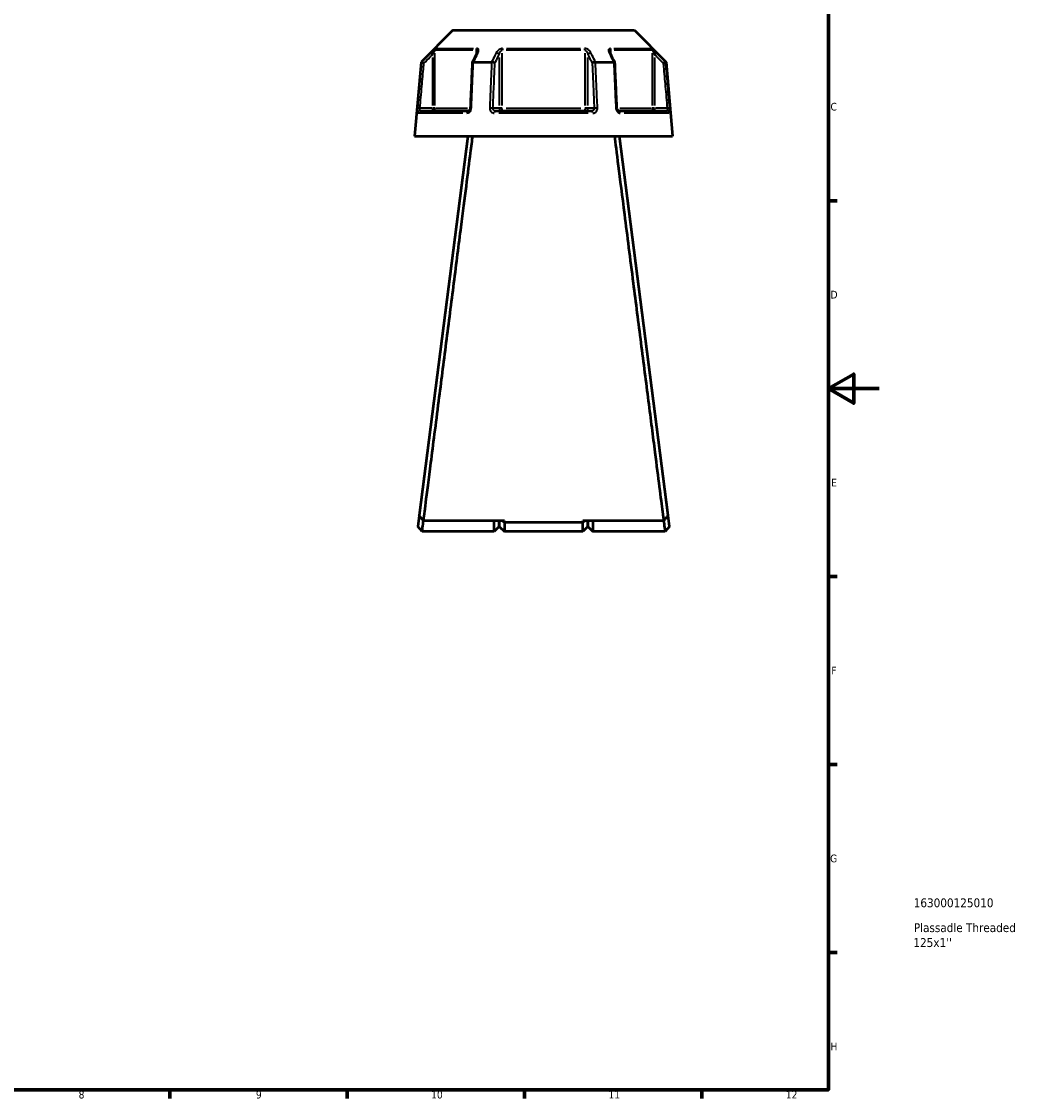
# Model space of a CAD drawing. Header units: millimetres. Extents: x 0 to 898, y 0 to 848.
# Tile 6 of 8: x 502 to 898, y 17 to 442. Entities that reach past the tile are written whole.
import ezdxf

# ---------------------------------------------------------------- set-up
doc = ezdxf.new("R2010")
doc.units = ezdxf.units.MM
for name, color, linetype, lineweight in [('Border (ANSI)', 7, 'Continuous', 70), ('Title (ISO)', 7, 'Continuous', 50), ('Visible (ANSI)', 7, 'Continuous', 50), ('Visible Narrow (ANSI)', 7, 'Continuous', 35)]:
    doc.layers.add(name, color=color, linetype=linetype, lineweight=lineweight)
doc.styles.add('Note Text (ANSI)', font='tahoma.ttf')
doc.styles.add('Note Text (ISO)', font='tahoma.ttf')

# ---------------------------------------------------------------- blocks, each defined once
blk = doc.blocks.new('Borders Default Border')
at = {"layer": 'Border (ANSI)'}
for p, q in [((821, 371.25), (824.45, 371.25)), ((821, 222.75), (824.45, 222.75)), ((821, 148.5), (824.45, 148.5)), ((821, 74.25), (824.45, 74.25)), ((560.67, 20), (560.67, 16.55)), ((630.75, 20), (630.75, 16.55)), ((700.83, 20), (700.83, 16.55)), ((770.92, 20), (770.92, 16.55))]:
    blk.add_line(p, q, dxfattribs=at)
at = {"layer": 'Border (ANSI)', "flags": 128}
for points in [[(20, 20), (20, 574), (821, 574), (821, 20), (20, 20)], [(841, 297), (821, 297), (831, 302.77), (831, 291.23), (821, 297)]]:
    blk.add_lwpolyline(points, dxfattribs=at)
at = {"layer": 'Border (ANSI)', "attachment_point": 7, "style": 'Note Text (ANSI)'}
for s, insert, char_height in [('C', (821.8, 406.8), 3.05), ('D', (821.81, 332.6), 3.05), ('E', (822.05, 258.35), 3.05), ('F', (822.14, 184.1), 3.05), ('G', (821.66, 109.79), 3.05), ('H', (821.81, 35.6), 3.05), ('8', (524.63, 16.48), 3.05), ('9', (594.7, 16.49), 3.05), ('10', (663.96, 16.49), 3.048), ('11', (734.04, 16.55), 3.048), ('12', (804.13, 16.55), 3.048)]:
    blk.add_mtext(s, dxfattribs=dict(at, insert=insert, char_height=char_height))
blk = doc.blocks.new('Title Blocks ISO')
at = {"layer": 'Title (ISO)', "style": 'Note Text (ISO)'}
for tag, p in [('PART_NUMBER_001', (33.69, 72.11)), ('DESCRIPTION_001', (33.74, 62.29)), ('DESCRIPTION_002', (33.56, 56.39))]:
    blk.add_attdef(tag, p, '', height=3.5, dxfattribs=at)

msp = doc.modelspace()

# ---------------------------------------------------------------- linework, layer by layer
at = {"layer": 'Visible (ANSI)'}
for p, q in [((672.487, 438.555), (659.952, 426.02)), ((672.487, 438.555), (744.298, 438.555)), ((744.298, 438.555), (756.834, 426.02)), ((659.952, 426.02), (657.393, 396.77)), ((659.952, 426.02), (660.131, 426.02)), ((680.658, 426.02), (687.865, 426.02)), ((728.92, 426.02), (736.127, 426.02)), ((756.655, 426.02), (756.834, 426.02)), ((756.834, 426.02), (759.393, 396.77)), ((659.563, 406.77), (678.695, 406.77)), ((689.261, 406.77), (727.525, 406.77)), ((738.09, 406.77), (757.222, 406.77)), ((657.393, 396.77), (759.393, 396.77)), ((678.393, 396.77), (659.196, 246.827)), ((757.59, 246.827), (738.393, 396.77)), ((659.196, 246.827), (658.647, 242.54)), ((758.139, 242.54), (757.59, 246.827)), ((660.393, 240.555), (658.647, 242.539)), ((692.893, 244.809), (660.938, 244.809)), ((688.893, 240.555), (688.893, 244.809)), ((690.893, 242.555), (688.893, 240.555)), ((690.893, 244.809), (690.893, 242.555)), ((690.893, 242.555), (690.893, 244.809)), ((690.893, 242.555), (692.893, 240.555)), ((692.093, 244.809), (692.893, 244.044)), ((692.893, 244.809), (692.893, 244.044)), ((692.893, 244.044), (692.893, 240.555)), ((723.893, 244.044), (692.893, 244.044)), ((755.848, 244.809), (723.893, 244.809)), ((724.693, 244.809), (723.893, 244.044)), ((723.893, 244.044), (723.893, 244.809)), ((723.893, 240.555), (723.893, 244.044)), ((725.893, 242.555), (723.893, 240.555)), ((725.893, 242.555), (725.893, 244.809)), ((725.893, 244.809), (725.893, 242.555)), ((725.893, 242.555), (727.893, 240.555)), ((727.893, 244.809), (727.893, 240.555)), ((758.139, 242.539), (756.393, 240.555)), ((688.893, 240.555), (660.393, 240.555)), ((723.893, 240.555), (692.893, 240.555)), ((756.393, 240.555), (727.893, 240.555))]:
    msp.add_line(p, q, dxfattribs=at)
for centre, major_axis, ratio, start_param, end_param in [((6728.671, -11292.053), (200.223, -16541.908), 0.5089562, 3.9187499, 3.9190515), ((-5221.079, -11113.931), (198.24, 16290.5), 0.5090036, 5.5057573, 5.5060635)]:
    msp.add_ellipse(centre, major_axis=major_axis, ratio=ratio, start_param=start_param, end_param=end_param, dxfattribs=at)
for points, knots in [([(682.146, 429.896), (682.146, 429.882), (682.145, 429.862), (682.138, 429.811), (682.133, 429.782), (682.118, 429.715), (682.107, 429.678), (682.081, 429.599), (682.066, 429.557), (682.029, 429.469), (682.008, 429.423), (681.984, 429.376)], [0.20265986, 0.20265986, 0.20265986, 0.20265986, 0.23121109, 0.23121109, 0.25976233, 0.25976233, 0.28831356, 0.28831356, 0.3168648, 0.3168648, 0.34541603, 0.34541603, 0.34541603, 0.34541603]), ([(734.801, 429.376), (734.777, 429.423), (734.756, 429.469), (734.72, 429.557), (734.704, 429.599), (734.678, 429.678), (734.668, 429.715), (734.652, 429.782), (734.647, 429.811), (734.641, 429.862), (734.64, 429.882), (734.64, 429.896)], [0, 0, 0, 0, 0.02855139, 0.02855139, 0.05710278, 0.05710278, 0.08565416, 0.08565416, 0.11420555, 0.11420555, 0.14275694, 0.14275694, 0.14275694, 0.14275694]), ([(661.094, 425.57), (661.092, 425.571), (661.091, 425.571), (660.971, 425.627), (660.853, 425.682), (660.632, 425.786), (660.53, 425.834), (660.353, 425.916), (660.28, 425.95), (660.175, 425.999), (660.143, 426.014), (660.133, 426.019)], [-0.15379395, -0.15379395, -0.15379395, -0.15379395, -0.15331866, -0.15331866, -0.11412838, -0.11412838, -0.07544952, -0.07544952, -0.03695642, -0.03695642, 0, 0, 0, 0]), ([(680.201, 425.796), (680.149, 424.597), (680.096, 423.398), (679.991, 421.001), (679.938, 419.802), (679.833, 417.404), (679.78, 416.206), (679.675, 413.808), (679.622, 412.609), (679.517, 410.212), (679.465, 409.013), (679.412, 407.814)], [0.6295477, 0.6295477, 0.6295477, 0.6295477, 0.9905716, 0.9905716, 1.3515954, 1.3515954, 1.7126192, 1.7126192, 2.0736431, 2.0736431, 2.4346669, 2.4346669, 2.4346669, 2.4346669]), ([(680.637, 426.019), (680.536, 426.014), (680.449, 425.999), (680.308, 425.95), (680.257, 425.916), (680.212, 425.851), (680.203, 425.824), (680.201, 425.796)], [-0.153676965, -0.153676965, -0.153676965, -0.153676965, -0.116634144, -0.116634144, -0.078050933, -0.078050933, -0.055255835, -0.055255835, -0.055255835, -0.055255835]), ([(689.16, 425.57), (689.159, 425.571), (689.158, 425.571), (689.098, 425.627), (689.019, 425.682), (688.83, 425.786), (688.722, 425.834), (688.488, 425.916), (688.364, 425.95), (688.118, 425.999), (687.999, 426.014), (687.888, 426.019)], [-0.15379395, -0.15379395, -0.15379395, -0.15379395, -0.15331881, -0.15331881, -0.11412844, -0.11412844, -0.0754498, -0.0754498, -0.03695649, -0.03695649, 0, 0, 0, 0]), ([(728.897, 426.019), (728.786, 426.014), (728.667, 425.999), (728.421, 425.95), (728.297, 425.916), (728.063, 425.834), (727.955, 425.786), (727.767, 425.682), (727.687, 425.627), (727.627, 425.571), (727.626, 425.571), (727.626, 425.57)], [-0.15367698, -0.15367698, -0.15367698, -0.15367698, -0.11663415, -0.11663415, -0.07805092, -0.07805092, -0.03928192, -0.03928192, 0, 0, 0.00047625, 0.00047625, 0.00047625, 0.00047625]), ([(736.584, 425.796), (736.583, 425.824), (736.574, 425.851), (736.528, 425.916), (736.477, 425.95), (736.336, 425.999), (736.249, 426.014), (736.148, 426.019)], [-0.09819174, -0.09819174, -0.09819174, -0.09819174, -0.075449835, -0.075449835, -0.036956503, -0.036956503, 0, 0, 0, 0]), ([(737.373, 407.814), (737.321, 409.013), (737.268, 410.212), (737.163, 412.609), (737.11, 413.808), (737.005, 416.206), (736.952, 417.404), (736.847, 419.802), (736.795, 421.001), (736.689, 423.398), (736.637, 424.597), (736.584, 425.796)], [1.2046153, 1.2046153, 1.2046153, 1.2046153, 1.5656392, 1.5656392, 1.926663, 1.926663, 2.2876869, 2.2876869, 2.6487107, 2.6487107, 3.0097345, 3.0097345, 3.0097345, 3.0097345]), ([(755.692, 425.57), (755.693, 425.571), (755.695, 425.571), (755.815, 425.627), (755.933, 425.682), (756.154, 425.786), (756.256, 425.834), (756.432, 425.916), (756.506, 425.95), (756.61, 425.999), (756.642, 426.014), (756.652, 426.019)], [-0.0004764, -0.0004764, -0.0004764, -0.0004764, 0, 0, 0.03928183, 0.03928183, 0.07805105, 0.07805105, 0.11663408, 0.11663408, 0.15367683, 0.15367683, 0.15367683, 0.15367683]), ([(679.412, 407.814), (679.408, 407.715), (679.393, 407.615), (679.344, 407.424), (679.31, 407.333), (679.228, 407.168), (679.181, 407.095), (679.079, 406.97), (679.026, 406.919), (678.919, 406.838), (678.866, 406.811), (678.772, 406.776), (678.731, 406.77), (678.695, 406.77)], [0, 0, 0, 0, 0.05067005, 0.05067005, 0.10084685, 0.10084685, 0.1507669, 0.1507669, 0.20138762, 0.20138762, 0.25586434, 0.25586434, 0.31481094, 0.31481094, 0.31481094, 0.31481094]), ([(738.09, 406.77), (738.052, 406.77), (738.008, 406.777), (737.901, 406.819), (737.838, 406.855), (737.718, 406.958), (737.662, 407.018), (737.562, 407.16), (737.518, 407.24), (737.445, 407.414), (737.417, 407.508), (737.385, 407.674), (737.377, 407.744), (737.373, 407.814)], [0, 0, 0, 0, 0.06296271, 0.06296271, 0.12592542, 0.12592542, 0.17893056, 0.17893056, 0.22915943, 0.22915943, 0.27910739, 0.27910739, 0.31481354, 0.31481354, 0.31481354, 0.31481354]), ([(660.938, 244.809), (661.104, 246.1), (661.414, 248.515), (662.364, 255.912), (663.047, 261.234), (664.773, 274.689), (665.847, 283.062), (667.95, 299.463), (668.945, 307.228), (669.954, 315.107), (670.458, 319.046), (670.966, 323.013), (671.977, 330.913), (672.481, 334.846), (673.471, 342.587), (673.958, 346.395), (674.905, 353.8), (675.365, 357.397), (676.555, 366.71), (677.25, 372.146), (678.516, 382.058), (679.079, 386.467), (679.887, 392.798), (680.176, 395.058), (680.394, 396.77)], [0.1691912, 0.1691912, 0.1691912, 0.1691912, 0.4641836, 0.4641836, 0.8043623, 0.8043623, 1.1811862, 1.1811862, 1.483598, 1.483598, 1.483598, 1.6348038, 1.6348038, 1.7860097, 1.7860097, 1.9372155, 1.9372155, 2.0884214, 2.0884214, 2.3454713, 2.3454713, 2.6161077, 2.6161077, 2.8250468, 2.8250468, 2.8250468, 2.8250468]), ([(736.391, 396.77), (736.73, 394.113), (737.239, 390.13), (738.57, 379.707), (739.405, 373.167), (741.396, 357.584), (742.578, 348.346), (744.8, 330.976), (745.823, 322.985), (746.832, 315.107), (747.336, 311.167), (747.837, 307.256), (748.821, 299.578), (749.304, 295.812), (750.24, 288.51), (750.693, 284.974), (751.56, 278.213), (751.974, 274.988), (753.025, 266.796), (753.615, 262.195), (754.646, 254.162), (755.075, 250.821), (755.592, 246.797), (755.747, 245.595), (755.848, 244.809)], [-2.8250468, -2.8250468, -2.8250468, -2.8250468, -2.5008115, -2.5008115, -2.1622061, -2.1622061, -1.7860097, -1.7860097, -1.483598, -1.483598, -1.483598, -1.3323921, -1.3323921, -1.1811862, -1.1811862, -1.0299804, -1.0299804, -0.8787745, -0.8787745, -0.6217246, -0.6217246, -0.348911, -0.348911, -0.1691912, -0.1691912, -0.1691912, -0.1691912]), ([(660.938, 244.809), (660.647, 245.145), (660.357, 245.481), (659.776, 246.154), (659.486, 246.49), (659.196, 246.827)], [-0.26658778, -0.26658778, -0.26658778, -0.26658778, -0.13330646, -0.13330646, 0, 0, 0, 0]), ([(757.59, 246.827), (757.299, 246.49), (757.009, 246.154), (756.428, 245.481), (756.138, 245.145), (755.848, 244.809)], [-0.26658755, -0.26658755, -0.26658755, -0.26658755, -0.13328081, -0.13328081, 0, 0, 0, 0]), ([(660.393, 240.556), (660.393, 240.556), (660.417, 240.737), (660.528, 241.588), (660.638, 242.423), (660.833, 243.915), (660.889, 244.348), (660.949, 244.809)], [-3.1415927, -3.1415927, -3.1415927, -3.1415927, -2.795941, -2.795941, -2.3134455, -2.3134455, -2.1373425, -2.1373425, -2.1373425, -2.1373425]), ([(755.837, 244.809), (755.896, 244.348), (755.953, 243.915), (756.147, 242.423), (756.257, 241.588), (756.369, 240.737), (756.392, 240.556), (756.393, 240.556)], [2.1373425, 2.1373425, 2.1373425, 2.1373425, 2.3134455, 2.3134455, 2.795941, 2.795941, 3.1415927, 3.1415927, 3.1415927, 3.1415927])]:
    msp.add_open_spline(points, degree=3, knots=knots, dxfattribs=at)
for points in [[(660.131, 426.02), (660.131, 426.02), (660.132, 426.019), (660.133, 426.019)], [(680.637, 426.019), (680.644, 426.019), (680.651, 426.02), (680.658, 426.02)], [(687.865, 426.02), (687.873, 426.02), (687.88, 426.019), (687.888, 426.019)], [(728.897, 426.019), (728.905, 426.019), (728.913, 426.02), (728.92, 426.02)], [(736.127, 426.02), (736.134, 426.02), (736.141, 426.019), (736.148, 426.019)], [(756.652, 426.019), (756.653, 426.019), (756.654, 426.02), (756.655, 426.02)]]:
    msp.add_open_spline(points, degree=3, dxfattribs=at)
at = {"layer": 'Visible Narrow (ANSI)'}
for p, q in [((680.461, 430.696), (665.716, 430.696)), ((666.005, 431.403), (680.65, 431.403)), ((681.76, 430.608), (681.76, 429.018)), ((723.137, 430.696), (693.648, 430.696)), ((693.748, 431.403), (723.038, 431.403)), ((735.025, 429.018), (735.025, 430.608)), ((736.135, 431.403), (750.781, 431.403)), ((751.069, 430.696), (736.324, 430.696)), ((663.766, 429.629), (664.411, 428.98)), ((664.464, 427.869), (664.464, 408.828)), ((665.455, 408.916), (665.455, 429.55)), ((690.845, 427.869), (690.845, 408.828)), ((692.087, 408.916), (692.087, 429.55)), ((724.698, 429.55), (724.698, 408.916)), ((725.94, 408.828), (725.94, 427.869)), ((751.331, 429.55), (751.331, 408.916)), ((752.321, 408.828), (752.321, 427.869)), ((752.374, 428.98), (753.02, 429.629)), ((659.457, 407.777), (658.547, 407.856)), ((676.52, 405.857), (658.863, 405.857)), ((664.217, 407.77), (659.777, 407.77)), ((664.464, 407.692), (664.464, 406.773)), ((665.442, 407.77), (664.536, 407.77)), ((665.69, 407.77), (678.298, 407.77)), ((690.722, 407.77), (688.502, 407.77)), ((726.05, 405.857), (690.736, 405.857)), ((692.02, 407.77), (690.883, 407.77)), ((693.648, 407.77), (723.137, 407.77)), ((725.902, 407.77), (724.765, 407.77)), ((728.284, 407.77), (726.064, 407.77)), ((738.487, 407.77), (751.096, 407.77)), ((757.922, 405.857), (740.265, 405.857)), ((752.25, 407.77), (751.343, 407.77)), ((752.321, 406.773), (752.321, 407.692)), ((757.008, 407.77), (752.568, 407.77)), ((758.239, 407.856), (757.329, 407.777))]:
    msp.add_line(p, q, dxfattribs=at)
for centre, major_axis, ratio, start_param, end_param in [((666.445, 430.696), (0, -1), 0.9904959, 3.9662607, 4.6731191), ((682.374, 430.696), (0, 1), 0.6143631, 0.8246681, 1.5315264), ((692.463, 430.696), (0, -1), 0.3761328, 3.9662607, 4.6731191), ((724.322, 430.696), (0, 1), 0.3761328, 4.7516589, 5.4585172), ((734.411, 430.696), (0, -1), 0.6143631, 1.6100662, 2.3169246), ((750.34, 430.696), (0, 1), 0.9904959, 4.7516589, 5.4585172), ((682.878, 428.927), (-0.894, 0.449), 0.6136988, 5.5048942, 6.2422226), ((689.979, 428.927), (-0.894, 0.449), 0.6136988, 3.9026286, 5.2571626), ((726.806, 428.927), (-0.894, -0.449), 0.6136988, 4.1676154, 5.5221494), ((733.908, 428.927), (0.894, 0.449), 0.6136988, 0.0409627, 0.7782911), ((659.563, 405.77), (0, 1), 0.992287, 0.0741765, 1.4093534), ((664.464, 407.77), (0, -1), 0.9904959, 0.0785398, 1.4922565), ((678.695, 405.77), (0, 1), 0.6034974, 0.0741765, 1.4093534), ((680.411, 407.77), (-0.999, 0.044), 0.0757423, 5.369153, 6.2350783), ((687.512, 407.77), (0.999, -0.044), 0.0757423, 0.5996329, 1.9382948), ((689.261, 405.77), (0, 1), 0.3887896, 0.0741765, 1.4093534), ((691.711, 407.77), (0, -1), 0.8660254, 4.7909288, 6.2046455), ((691.711, 407.77), (0, -1), 0.3761328, 0.0785398, 1.4922565), ((725.074, 407.77), (0, -1), 0.3761328, 4.7909288, 6.2046455), ((725.074, 407.77), (0, -1), 0.8660254, 0.0785398, 1.4922565), ((727.525, 405.77), (0, 1), 0.3887896, 4.8738319, 6.2090088), ((729.273, 407.77), (0.999, 0.044), 0.0757423, 1.2032978, 2.5419597), ((736.374, 407.77), (0.999, 0.044), 0.0757423, 0.048107, 0.9140323), ((738.09, 405.77), (0, 1), 0.6034974, 4.8738319, 6.2090088), ((752.321, 407.77), (0, -1), 0.9904959, 4.7909288, 6.2046455), ((757.222, 405.77), (0, 1), 0.992287, 4.8738319, 6.2090088)]:
    msp.add_ellipse(centre, major_axis=major_axis, ratio=ratio, start_param=start_param, end_param=end_param, dxfattribs=at)
for points, knots in [([(665.745, 431.403), (665.713, 431.403), (665.639, 431.36), (665.308, 431.11), (664.952, 430.786), (664.318, 430.184), (664.037, 429.91), (663.76, 429.634)], [-0.34541645, -0.34541645, -0.34541645, -0.34541645, -0.27620858, -0.27620858, -0.11734182, -0.11734182, 0, 0, 0, 0]), ([(664.464, 428.927), (664.603, 429.203), (664.743, 429.477), (665.06, 430.079), (665.238, 430.403), (665.402, 430.653), (665.439, 430.696), (665.455, 430.696)], [0, 0, 0, 0, 0.11734182, 0.11734182, 0.27620858, 0.27620858, 0.34541645, 0.34541645, 0.34541645, 0.34541645]), ([(681.76, 430.696), (681.794, 430.696), (681.826, 430.69), (681.904, 430.661), (681.947, 430.628), (682.031, 430.524), (682.067, 430.444), (682.117, 430.267), (682.132, 430.171), (682.144, 430.013), (682.146, 429.955), (682.146, 429.896)], [0, 0, 0, 0, 0.02585168, 0.02585168, 0.06721438, 0.06721438, 0.12288915, 0.12288915, 0.17445287, 0.17445287, 0.20265986, 0.20265986, 0.20265986, 0.20265986]), ([(682.469, 429.634), (682.58, 429.855), (682.659, 430.075), (682.734, 430.457), (682.742, 430.624), (682.701, 430.878), (682.67, 430.974), (682.567, 431.151), (682.492, 431.231), (682.32, 431.335), (682.234, 431.368), (682.075, 431.398), (682.009, 431.403), (681.94, 431.403)], [-0.34541603, -0.34541603, -0.34541603, -0.34541603, -0.25141662, -0.25141662, -0.17445287, -0.17445287, -0.12288915, -0.12288915, -0.06721438, -0.06721438, -0.02585168, -0.02585168, 0, 0, 0, 0]), ([(692.197, 431.403), (691.995, 431.403), (691.781, 431.366), (691.049, 431.131), (690.595, 430.797), (690.013, 430.184), (689.823, 429.91), (689.684, 429.634)], [-0.34541684, -0.34541684, -0.34541684, -0.34541684, -0.28109054, -0.28109054, -0.11734182, -0.11734182, 0, 0, 0, 0]), ([(690.845, 428.927), (690.914, 429.203), (691.009, 429.477), (691.297, 430.09), (691.522, 430.424), (691.882, 430.659), (691.988, 430.696), (692.087, 430.696)], [0, 0, 0, 0, 0.11734182, 0.11734182, 0.28109054, 0.28109054, 0.34541684, 0.34541684, 0.34541684, 0.34541684]), ([(727.101, 429.634), (726.99, 429.855), (726.845, 430.075), (726.522, 430.458), (726.354, 430.624), (726.035, 430.878), (725.896, 430.974), (725.588, 431.151), (725.417, 431.231), (725.106, 431.335), (724.971, 431.368), (724.752, 431.398), (724.669, 431.403), (724.588, 431.403)], [-0.345416, -0.345416, -0.345416, -0.345416, -0.25131567, -0.25131567, -0.17440412, -0.17440412, -0.12292214, -0.12292214, -0.06721438, -0.06721438, -0.02585168, -0.02585168, 0, 0, 0, 0]), ([(724.698, 430.696), (724.738, 430.696), (724.779, 430.69), (724.886, 430.661), (724.953, 430.628), (725.106, 430.524), (725.191, 430.444), (725.343, 430.267), (725.411, 430.171), (725.569, 429.917), (725.652, 429.751), (725.813, 429.368), (725.885, 429.148), (725.94, 428.927)], [0, 0, 0, 0, 0.02585168, 0.02585168, 0.06721438, 0.06721438, 0.12292214, 0.12292214, 0.17440412, 0.17440412, 0.25131567, 0.25131567, 0.345416, 0.345416, 0.345416, 0.345416]), ([(734.845, 431.403), (734.678, 431.403), (734.532, 431.368), (734.113, 431.138), (734.024, 430.801), (734.088, 430.184), (734.178, 429.91), (734.317, 429.634)], [-0.34541683, -0.34541683, -0.34541683, -0.34541683, -0.28278882, -0.28278882, -0.11734182, -0.11734182, 0, 0, 0, 0]), ([(734.64, 429.897), (734.64, 430.193), (734.689, 430.457), (734.871, 430.661), (734.943, 430.696), (735.025, 430.696)], [0.14275694, 0.14275694, 0.14275694, 0.14275694, 0.28278882, 0.28278882, 0.34541683, 0.34541683, 0.34541683, 0.34541683]), ([(753.025, 429.634), (752.802, 429.857), (752.576, 430.078), (752.177, 430.461), (752.002, 430.626), (751.726, 430.879), (751.62, 430.974), (751.415, 431.151), (751.318, 431.231), (751.179, 431.335), (751.129, 431.368), (751.07, 431.398), (751.053, 431.403), (751.041, 431.403)], [-0.34541583, -0.34541583, -0.34541583, -0.34541583, -0.25081718, -0.25081718, -0.17415567, -0.17415567, -0.12305037, -0.12305037, -0.06721438, -0.06721438, -0.02585168, -0.02585168, 0, 0, 0, 0]), ([(751.331, 430.696), (751.337, 430.696), (751.345, 430.69), (751.375, 430.661), (751.399, 430.628), (751.468, 430.524), (751.517, 430.444), (751.619, 430.267), (751.672, 430.172), (751.81, 429.919), (751.897, 429.754), (752.097, 429.37), (752.209, 429.149), (752.321, 428.927)], [0, 0, 0, 0, 0.02585168, 0.02585168, 0.06721438, 0.06721438, 0.12305037, 0.12305037, 0.17415567, 0.17415567, 0.25081718, 0.25081718, 0.34541583, 0.34541583, 0.34541583, 0.34541583]), ([(660.133, 426.019), (660.082, 425.444), (660.032, 424.869), (659.753, 421.689), (659.524, 419.083), (659.295, 416.478), (659.043, 413.604), (658.79, 410.731), (658.538, 407.857)], [-3.0277883, -3.0277883, -3.0277883, -3.0277883, -2.8546488, -2.8546488, -2.0700153, -2.0700153, -2.0700153, -1.2046153, -1.2046153, -1.2046153, -1.2046153]), ([(659.531, 407.77), (659.783, 410.644), (660.035, 413.517), (660.287, 416.391), (660.516, 418.996), (660.745, 421.602), (661.014, 424.661), (661.054, 425.116), (661.094, 425.57)], [1.2046153, 1.2046153, 1.2046153, 1.2046153, 2.0700153, 2.0700153, 2.0700153, 2.8546488, 2.8546488, 2.9914398, 2.9914398, 2.9914398, 2.9914398]), ([(663.76, 429.634), (663.429, 429.304), (663.098, 428.975), (662.767, 428.645), (661.888, 427.77), (661.009, 426.895), (660.131, 426.02)], [-0.97913562, -0.97913562, -0.97913562, -0.97913562, -0.83895677, -0.83895677, -0.83895677, -0.46694349, -0.46694349, -0.46694349, -0.46694349]), ([(661.094, 425.57), (661.886, 426.359), (662.678, 427.149), (663.471, 427.938), (663.802, 428.268), (664.133, 428.597), (664.464, 428.927)], [0.50340845, 0.50340845, 0.50340845, 0.50340845, 0.83895677, 0.83895677, 0.83895677, 0.97913562, 0.97913562, 0.97913562, 0.97913562]), ([(679.842, 407.857), (679.968, 410.731), (680.094, 413.604), (680.22, 416.478), (680.334, 419.083), (680.448, 421.689), (680.587, 424.869), (680.612, 425.444), (680.637, 426.019)], [-2.4346669, -2.4346669, -2.4346669, -2.4346669, -1.569267, -1.569267, -1.569267, -0.7846335, -0.7846335, -0.6114939, -0.6114939, -0.6114939, -0.6114939]), ([(680.658, 426.02), (681.097, 426.895), (681.535, 427.77), (681.973, 428.645), (682.138, 428.975), (682.304, 429.304), (682.469, 429.634)], [-2.01955492, -2.01955492, -2.01955492, -2.01955492, -1.64756774, -1.64756774, -1.64756774, -1.5073628, -1.5073628, -1.5073628, -1.5073628]), ([(687.888, 426.019), (687.863, 425.444), (687.837, 424.869), (687.697, 421.689), (687.582, 419.083), (687.468, 416.478), (687.341, 413.604), (687.215, 410.731), (687.088, 407.857)], [-3.0277883, -3.0277883, -3.0277883, -3.0277883, -2.8546488, -2.8546488, -2.0700153, -2.0700153, -2.0700153, -1.2046153, -1.2046153, -1.2046153, -1.2046153]), ([(689.684, 429.634), (689.518, 429.304), (689.352, 428.975), (689.186, 428.645), (688.746, 427.77), (688.305, 426.895), (687.865, 426.02)], [-3.00295534, -3.00295534, -3.00295534, -3.00295534, -2.86277504, -2.86277504, -2.86277504, -2.49076321, -2.49076321, -2.49076321, -2.49076321]), ([(688.378, 407.77), (688.504, 410.644), (688.631, 413.517), (688.757, 416.391), (688.871, 418.996), (688.986, 421.602), (689.12, 424.661), (689.14, 425.116), (689.16, 425.57)], [1.2046153, 1.2046153, 1.2046153, 1.2046153, 2.0700153, 2.0700153, 2.0700153, 2.8546488, 2.8546488, 2.9914398, 2.9914398, 2.9914398, 2.9914398]), ([(689.16, 425.57), (689.556, 426.359), (689.952, 427.149), (690.348, 427.938), (690.514, 428.268), (690.68, 428.597), (690.845, 428.927)], [2.52722817, 2.52722817, 2.52722817, 2.52722817, 2.86277504, 2.86277504, 2.86277504, 3.00295534, 3.00295534, 3.00295534, 3.00295534]), ([(725.94, 428.927), (726.106, 428.597), (726.271, 428.268), (726.437, 427.938), (726.833, 427.149), (727.229, 426.359), (727.626, 425.57)], [1.5073628, 1.5073628, 1.5073628, 1.5073628, 1.64754309, 1.64754309, 1.64754309, 1.98308997, 1.98308997, 1.98308997, 1.98308997]), ([(728.92, 426.02), (728.48, 426.895), (728.04, 427.77), (727.599, 428.645), (727.433, 428.975), (727.267, 429.304), (727.101, 429.634)], [-2.01955492, -2.01955492, -2.01955492, -2.01955492, -1.64754309, -1.64754309, -1.64754309, -1.5073628, -1.5073628, -1.5073628, -1.5073628]), ([(727.626, 425.57), (727.645, 425.116), (727.665, 424.661), (727.8, 421.602), (727.914, 418.996), (728.029, 416.391), (728.155, 413.517), (728.281, 410.644), (728.407, 407.77)], [0.6478424, 0.6478424, 0.6478424, 0.6478424, 0.7846335, 0.7846335, 1.569267, 1.569267, 1.569267, 2.4346669, 2.4346669, 2.4346669, 2.4346669]), ([(729.697, 407.857), (729.571, 410.731), (729.444, 413.604), (729.318, 416.478), (729.203, 419.083), (729.088, 421.689), (728.948, 424.869), (728.923, 425.444), (728.897, 426.019)], [-2.4346669, -2.4346669, -2.4346669, -2.4346669, -1.569267, -1.569267, -1.569267, -0.7846335, -0.7846335, -0.6114939, -0.6114939, -0.6114939, -0.6114939]), ([(734.317, 429.634), (734.482, 429.304), (734.647, 428.975), (734.812, 428.645), (735.25, 427.77), (735.689, 426.895), (736.127, 426.02)], [-3.2795379, -3.2795379, -3.2795379, -3.2795379, -3.13940521, -3.13940521, -3.13940521, -2.76734577, -2.76734577, -2.76734577, -2.76734577]), ([(736.148, 426.019), (736.173, 425.444), (736.198, 424.869), (736.337, 421.689), (736.451, 419.083), (736.566, 416.478), (736.691, 413.604), (736.817, 410.731), (736.943, 407.857)], [-3.0277883, -3.0277883, -3.0277883, -3.0277883, -2.8546487, -2.8546487, -2.0700152, -2.0700152, -2.0700152, -1.2046153, -1.2046153, -1.2046153, -1.2046153]), ([(752.321, 428.927), (752.652, 428.597), (752.983, 428.268), (753.314, 427.938), (754.107, 427.149), (754.899, 426.359), (755.692, 425.57)], [1.5073628, 1.5073628, 1.5073628, 1.5073628, 1.64746939, 1.64746939, 1.64746939, 1.98308997, 1.98308997, 1.98308997, 1.98308997]), ([(756.655, 426.02), (755.776, 426.895), (754.897, 427.77), (754.018, 428.645), (753.687, 428.975), (753.356, 429.305), (753.025, 429.634)], [-2.01955492, -2.01955492, -2.01955492, -2.01955492, -1.64746939, -1.64746939, -1.64746939, -1.5073628, -1.5073628, -1.5073628, -1.5073628]), ([(755.692, 425.57), (755.732, 425.116), (755.772, 424.661), (756.04, 421.602), (756.269, 418.996), (756.498, 416.391), (756.75, 413.517), (757.002, 410.644), (757.255, 407.77)], [0.6478424, 0.6478424, 0.6478424, 0.6478424, 0.7846335, 0.7846335, 1.5692671, 1.5692671, 1.5692671, 2.4346669, 2.4346669, 2.4346669, 2.4346669]), ([(758.247, 407.857), (757.995, 410.731), (757.743, 413.604), (757.49, 416.478), (757.262, 419.083), (757.033, 421.689), (756.753, 424.869), (756.703, 425.444), (756.652, 426.019)], [-2.4346669, -2.4346669, -2.4346669, -2.4346669, -1.5692671, -1.5692671, -1.5692671, -0.7846335, -0.7846335, -0.6114939, -0.6114939, -0.6114939, -0.6114939]), ([(658.538, 407.857), (658.497, 407.386), (658.469, 406.916), (658.465, 406.287), (658.478, 406.081), (658.524, 405.894), (658.547, 405.857), (658.575, 405.857)], [-0.31481287, -0.31481287, -0.31481287, -0.31481287, -0.1729885, -0.1729885, -0.06653404, -0.06653404, 0, 0, 0, 0]), ([(659.563, 406.77), (659.536, 406.77), (659.513, 406.788), (659.469, 406.882), (659.457, 406.985), (659.462, 407.299), (659.489, 407.535), (659.531, 407.77)], [0, 0, 0, 0, 0.06653404, 0.06653404, 0.1729885, 0.1729885, 0.31481287, 0.31481287, 0.31481287, 0.31481287]), ([(678.094, 405.857), (678.442, 405.857), (678.8, 405.997), (679.289, 406.417), (679.455, 406.628), (679.676, 407.053), (679.748, 407.254), (679.82, 407.592), (679.837, 407.725), (679.842, 407.857)], [-0.31481094, -0.31481094, -0.31481094, -0.31481094, -0.18655676, -0.18655676, -0.10364264, -0.10364264, -0.03986256, -0.03986256, 0, 0, 0, 0]), ([(687.088, 407.857), (687.075, 407.568), (687.122, 407.279), (687.341, 406.71), (687.535, 406.441), (687.97, 406.089), (688.19, 405.977), (688.569, 405.877), (688.721, 405.857), (688.873, 405.857)], [-0.31481397, -0.31481397, -0.31481397, -0.31481397, -0.2278058, -0.2278058, -0.12655878, -0.12655878, -0.04867645, -0.04867645, 0, 0, 0, 0]), ([(689.261, 406.77), (689.181, 406.77), (689.102, 406.78), (688.907, 406.83), (688.795, 406.886), (688.578, 407.062), (688.484, 407.197), (688.383, 407.481), (688.366, 407.626), (688.378, 407.77)], [0, 0, 0, 0, 0.04867645, 0.04867645, 0.12655878, 0.12655878, 0.2278058, 0.2278058, 0.31481397, 0.31481397, 0.31481397, 0.31481397]), ([(728.407, 407.77), (728.413, 407.704), (728.412, 407.638), (728.395, 407.469), (728.368, 407.368), (728.271, 407.156), (728.191, 407.05), (727.937, 406.84), (727.735, 406.77), (727.525, 406.77)], [0, 0, 0, 0, 0.03982627, 0.03982627, 0.1035483, 0.1035483, 0.18638694, 0.18638694, 0.31481104, 0.31481104, 0.31481104, 0.31481104]), ([(727.912, 405.857), (728.314, 405.857), (728.709, 405.997), (729.218, 406.418), (729.382, 406.629), (729.588, 407.054), (729.649, 407.255), (729.697, 407.593), (729.703, 407.725), (729.697, 407.857)], [-0.31481104, -0.31481104, -0.31481104, -0.31481104, -0.18638694, -0.18638694, -0.1035483, -0.1035483, -0.03982627, -0.03982627, 0, 0, 0, 0]), ([(736.943, 407.857), (736.948, 407.751), (736.959, 407.645), (737.052, 407.127), (737.237, 406.736), (737.699, 406.213), (737.942, 406.042), (738.361, 405.887), (738.527, 405.857), (738.691, 405.857)], [-0.31481354, -0.31481354, -0.31481354, -0.31481354, -0.28284699, -0.28284699, -0.15713721, -0.15713721, -0.06043739, -0.06043739, 0, 0, 0, 0]), ([(757.255, 407.77), (757.266, 407.704), (757.277, 407.639), (757.301, 407.471), (757.312, 407.371), (757.328, 407.159), (757.329, 407.054), (757.312, 406.864), (757.287, 406.796), (757.24, 406.772), (757.231, 406.77), (757.222, 406.77)], [0, 0, 0, 0, 0.03957477, 0.03957477, 0.1028944, 0.1028944, 0.18520991, 0.18520991, 0.29222008, 0.29222008, 0.31481112, 0.31481112, 0.31481112, 0.31481112]), ([(758.21, 405.857), (758.22, 405.857), (758.229, 405.861), (758.277, 405.909), (758.303, 406.045), (758.321, 406.425), (758.32, 406.636), (758.304, 407.059), (758.293, 407.259), (758.269, 407.594), (758.259, 407.726), (758.247, 407.857)], [-0.31481112, -0.31481112, -0.31481112, -0.31481112, -0.29222008, -0.29222008, -0.18520991, -0.18520991, -0.1028944, -0.1028944, -0.03957477, -0.03957477, 0, 0, 0, 0])]:
    msp.add_open_spline(points, degree=3, knots=knots, dxfattribs=at)

# ---------------------------------------------------------------- block references
msp.add_blockref('Borders Default Border', (0, 0))
msp.add_blockref('Title Blocks ISO', (821, 20)).add_auto_attribs({'PART_NUMBER_001': '163000125010', 'DESCRIPTION_001': 'Plassadle Threaded', 'DESCRIPTION_002': "125x1''"})

doc.saveas('drawing.dxf')
